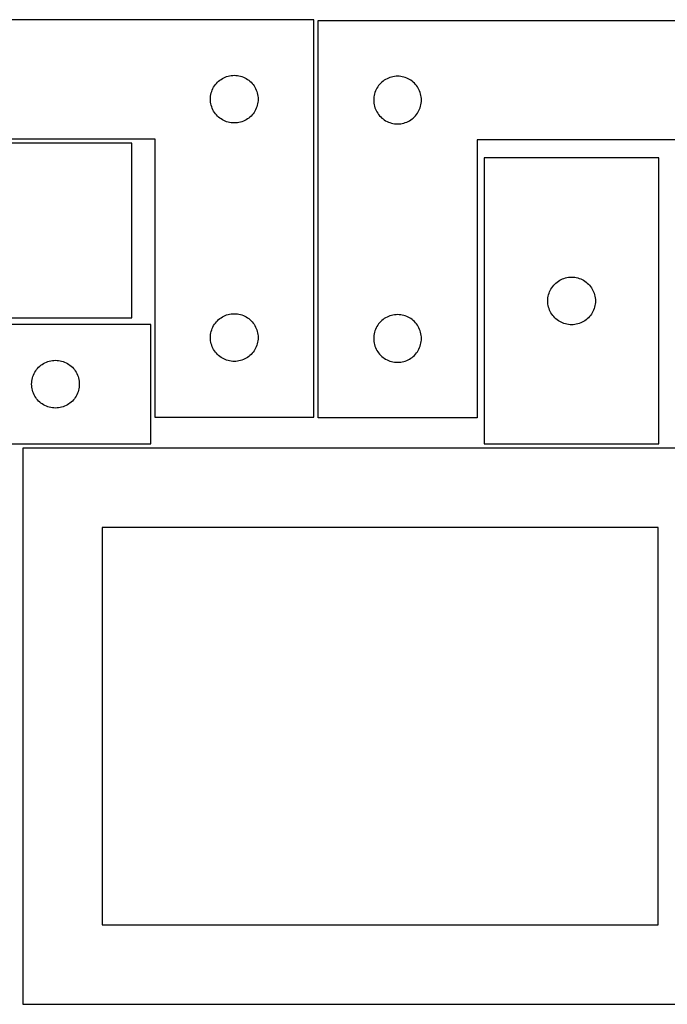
# Model space of a CAD drawing. Header units: millimetres. Extents: x 7 to 1243, y 7 to 2493.
# Tile 14 of 15: x 820 to 1065, y 2122 to 2493. Entities that reach past the tile are written whole.
import ezdxf

# ---------------------------------------------------------------- set-up
doc = ezdxf.new("R2010")
doc.units = ezdxf.units.MM
doc.layers.add('CUT', color=7, linetype='CONTINUOUS', true_color=0x000000)

msp = doc.modelspace()

# ---------------------------------------------------------------- linework, layer by layer
at = {"layer": 'CUT'}
for p, q in [((930.988979, 2493.442174), (750.988979, 2493.442174)), ((930.988979, 2343.442174), (930.988979, 2493.442174)), ((932.642866, 2493.094514), (1112.642866, 2493.094514)), ((932.642866, 2343.094514), (932.642866, 2493.094514)), ((897.544828, 2471.757089), (898.096024, 2471.964545)), ((898.096024, 2471.964545), (898.659608, 2472.135506)), ((898.659608, 2472.135506), (899.233166, 2472.269241)), ((899.233166, 2472.269241), (899.814243, 2472.365177)), ((899.814243, 2472.365177), (900.400351, 2472.422904)), ((900.400351, 2472.422904), (900.988979, 2472.442174)), ((900.988979, 2472.442174), (901.577607, 2472.422904)), ((901.577607, 2472.422904), (902.163715, 2472.365177)), ((902.163715, 2472.365177), (902.744792, 2472.269241)), ((902.744792, 2472.269241), (903.318351, 2472.135506)), ((903.318351, 2472.135506), (903.881934, 2471.964545)), ((903.881934, 2471.964545), (904.43313, 2471.757089)), ((960.887053, 2471.921581), (960.313494, 2471.787846)), ((961.46813, 2472.017518), (960.887053, 2471.921581)), ((962.054238, 2472.075244), (961.46813, 2472.017518)), ((962.642866, 2472.094514), (962.054238, 2472.075244)), ((963.231494, 2472.075244), (962.642866, 2472.094514)), ((963.817602, 2472.017518), (963.231494, 2472.075244)), ((964.398679, 2471.921581), (963.817602, 2472.017518)), ((964.972237, 2471.787846), (964.398679, 2471.921581)), ((893.194751, 2467.942174), (893.505753, 2468.442306)), ((893.505753, 2468.442306), (893.848799, 2468.921026)), ((893.848799, 2468.921026), (894.222421, 2469.376286)), ((894.222421, 2469.376286), (894.625018, 2469.806135)), ((894.625018, 2469.806135), (895.054867, 2470.208732)), ((895.054867, 2470.208732), (895.510126, 2470.582354)), ((895.510126, 2470.582354), (895.988847, 2470.9254)), ((895.988847, 2470.9254), (896.488979, 2471.236402)), ((896.488979, 2471.236402), (897.008381, 2471.514028)), ((897.008381, 2471.514028), (897.544828, 2471.757089)), ((904.43313, 2471.757089), (904.969577, 2471.514028)), ((904.969577, 2471.514028), (905.488979, 2471.236402)), ((905.488979, 2471.236402), (905.989111, 2470.9254)), ((905.989111, 2470.9254), (906.467832, 2470.582354)), ((906.467832, 2470.582354), (906.923091, 2470.208732)), ((906.923091, 2470.208732), (907.35294, 2469.806135)), ((907.35294, 2469.806135), (907.755537, 2469.376286)), ((907.755537, 2469.376286), (908.129159, 2468.921026)), ((908.129159, 2468.921026), (908.472206, 2468.442306)), ((908.472206, 2468.442306), (908.783208, 2467.942174)), ((955.502686, 2468.573367), (955.159639, 2468.094646)), ((955.876308, 2469.028626), (955.502686, 2468.573367)), ((956.278905, 2469.458475), (955.876308, 2469.028626)), ((956.708753, 2469.861072), (956.278905, 2469.458475)), ((957.164013, 2470.234694), (956.708753, 2469.861072)), ((957.642734, 2470.57774), (957.164013, 2470.234694)), ((958.142866, 2470.888742), (957.642734, 2470.57774)), ((958.662268, 2471.166368), (958.142866, 2470.888742)), ((959.198715, 2471.40943), (958.662268, 2471.166368)), ((959.749911, 2471.616885), (959.198715, 2471.40943)), ((960.313494, 2471.787846), (959.749911, 2471.616885)), ((965.535821, 2471.616885), (964.972237, 2471.787846)), ((966.087017, 2471.40943), (965.535821, 2471.616885)), ((966.623464, 2471.166368), (966.087017, 2471.40943)), ((967.142866, 2470.888742), (966.623464, 2471.166368)), ((967.642998, 2470.57774), (967.142866, 2470.888742)), ((968.121719, 2470.234694), (967.642998, 2470.57774)), ((968.576978, 2469.861072), (968.121719, 2470.234694)), ((969.006827, 2469.458475), (968.576978, 2469.861072)), ((969.409424, 2469.028626), (969.006827, 2469.458475)), ((969.783046, 2468.573367), (969.409424, 2469.028626)), ((970.126092, 2468.094646), (969.783046, 2468.573367)), ((892.008249, 2464.030802), (892.065975, 2464.616909)), ((892.065975, 2464.616909), (892.161912, 2465.197986)), ((892.161912, 2465.197986), (892.295647, 2465.771545)), ((892.295647, 2465.771545), (892.466608, 2466.335129)), ((892.466608, 2466.335129), (892.674063, 2466.886324)), ((892.674063, 2466.886324), (892.917124, 2467.422772)), ((892.917124, 2467.422772), (893.194751, 2467.942174)), ((908.783208, 2467.942174), (909.060834, 2467.422772)), ((909.060834, 2467.422772), (909.303895, 2466.886324)), ((909.303895, 2466.886324), (909.51135, 2466.335129)), ((909.51135, 2466.335129), (909.682312, 2465.771545)), ((909.682312, 2465.771545), (909.816047, 2465.197986)), ((909.816047, 2465.197986), (909.911983, 2464.616909)), ((909.911983, 2464.616909), (909.969709, 2464.030802)), ((953.815798, 2464.850327), (953.719862, 2464.26925)), ((953.949533, 2465.423885), (953.815798, 2464.850327)), ((954.120495, 2465.987469), (953.949533, 2465.423885)), ((954.32795, 2466.538665), (954.120495, 2465.987469)), ((954.571011, 2467.075112), (954.32795, 2466.538665)), ((954.848637, 2467.594514), (954.571011, 2467.075112)), ((955.159639, 2468.094646), (954.848637, 2467.594514)), ((970.437094, 2467.594514), (970.126092, 2468.094646)), ((970.71472, 2467.075112), (970.437094, 2467.594514)), ((970.957782, 2466.538665), (970.71472, 2467.075112)), ((971.165237, 2465.987469), (970.957782, 2466.538665)), ((971.336198, 2465.423885), (971.165237, 2465.987469)), ((971.469933, 2464.850327), (971.336198, 2465.423885)), ((971.56587, 2464.26925), (971.469933, 2464.850327)), ((891.988979, 2463.442174), (892.008249, 2464.030802)), ((892.008249, 2462.853545), (891.988979, 2463.442174)), ((892.065975, 2462.267438), (892.008249, 2462.853545)), ((892.161912, 2461.686361), (892.065975, 2462.267438)), ((892.295647, 2461.112802), (892.161912, 2461.686361)), ((892.466608, 2460.549218), (892.295647, 2461.112802)), ((909.682312, 2461.112802), (909.51135, 2460.549218)), ((909.816047, 2461.686361), (909.682312, 2461.112802)), ((909.911983, 2462.267438), (909.816047, 2461.686361)), ((909.969709, 2462.853545), (909.911983, 2462.267438)), ((909.969709, 2464.030802), (909.988979, 2463.442174)), ((909.988979, 2463.442174), (909.969709, 2462.853545)), ((953.662135, 2463.683142), (953.642866, 2463.094514)), ((953.642866, 2463.094514), (953.662135, 2462.505886)), ((953.719862, 2464.26925), (953.662135, 2463.683142)), ((953.662135, 2462.505886), (953.719862, 2461.919778)), ((953.719862, 2461.919778), (953.815798, 2461.338701)), ((953.815798, 2461.338701), (953.949533, 2460.765142)), ((953.949533, 2460.765142), (954.120495, 2460.201559)), ((971.165237, 2460.201559), (971.336198, 2460.765142)), ((971.336198, 2460.765142), (971.469933, 2461.338701)), ((971.469933, 2461.338701), (971.56587, 2461.919778)), ((971.623596, 2463.683142), (971.56587, 2464.26925)), ((971.56587, 2461.919778), (971.623596, 2462.505886)), ((971.642866, 2463.094514), (971.623596, 2463.683142)), ((971.623596, 2462.505886), (971.642866, 2463.094514)), ((892.674063, 2459.998023), (892.466608, 2460.549218)), ((892.917124, 2459.461575), (892.674063, 2459.998023)), ((893.194751, 2458.942174), (892.917124, 2459.461575)), ((893.505753, 2458.442041), (893.194751, 2458.942174)), ((893.848799, 2457.963321), (893.505753, 2458.442041)), ((894.222421, 2457.508061), (893.848799, 2457.963321)), ((894.625018, 2457.078213), (894.222421, 2457.508061)), ((895.054867, 2456.675615), (894.625018, 2457.078213)), ((907.35294, 2457.078213), (906.923091, 2456.675615)), ((907.755537, 2457.508061), (907.35294, 2457.078213)), ((908.129159, 2457.963321), (907.755537, 2457.508061)), ((908.472206, 2458.442041), (908.129159, 2457.963321)), ((908.783208, 2458.942174), (908.472206, 2458.442041)), ((909.060834, 2459.461575), (908.783208, 2458.942174)), ((909.303895, 2459.998023), (909.060834, 2459.461575)), ((909.51135, 2460.549218), (909.303895, 2459.998023)), ((954.120495, 2460.201559), (954.32795, 2459.650363)), ((954.32795, 2459.650363), (954.571011, 2459.113916)), ((954.571011, 2459.113916), (954.848637, 2458.594514)), ((954.848637, 2458.594514), (955.159639, 2458.094382)), ((955.159639, 2458.094382), (955.502686, 2457.615661)), ((955.502686, 2457.615661), (955.876308, 2457.160401)), ((955.876308, 2457.160401), (956.278905, 2456.730553)), ((969.006827, 2456.730553), (969.409424, 2457.160401)), ((969.409424, 2457.160401), (969.783046, 2457.615661)), ((969.783046, 2457.615661), (970.126092, 2458.094382)), ((970.126092, 2458.094382), (970.437094, 2458.594514)), ((970.437094, 2458.594514), (970.71472, 2459.113916)), ((970.71472, 2459.113916), (970.957782, 2459.650363)), ((970.957782, 2459.650363), (971.165237, 2460.201559)), ((895.510126, 2456.301994), (895.054867, 2456.675615)), ((895.988847, 2455.958947), (895.510126, 2456.301994)), ((896.488979, 2455.647945), (895.988847, 2455.958947)), ((897.008381, 2455.370319), (896.488979, 2455.647945)), ((897.544828, 2455.127258), (897.008381, 2455.370319)), ((898.096024, 2454.919802), (897.544828, 2455.127258)), ((898.659608, 2454.748841), (898.096024, 2454.919802)), ((899.233166, 2454.615106), (898.659608, 2454.748841)), ((899.814243, 2454.51917), (899.233166, 2454.615106)), ((900.400351, 2454.461443), (899.814243, 2454.51917)), ((900.988979, 2454.442174), (900.400351, 2454.461443)), ((901.577607, 2454.461443), (900.988979, 2454.442174)), ((902.163715, 2454.51917), (901.577607, 2454.461443)), ((902.744792, 2454.615106), (902.163715, 2454.51917)), ((903.318351, 2454.748841), (902.744792, 2454.615106)), ((903.881934, 2454.919802), (903.318351, 2454.748841)), ((904.43313, 2455.127258), (903.881934, 2454.919802)), ((904.969577, 2455.370319), (904.43313, 2455.127258)), ((905.488979, 2455.647945), (904.969577, 2455.370319)), ((905.989111, 2455.958947), (905.488979, 2455.647945)), ((906.467832, 2456.301994), (905.989111, 2455.958947)), ((906.923091, 2456.675615), (906.467832, 2456.301994)), ((956.278905, 2456.730553), (956.708753, 2456.327956)), ((956.708753, 2456.327956), (957.164013, 2455.954334)), ((957.164013, 2455.954334), (957.642734, 2455.611287)), ((957.642734, 2455.611287), (958.142866, 2455.300285)), ((958.142866, 2455.300285), (958.662268, 2455.022659)), ((958.662268, 2455.022659), (959.198715, 2454.779598)), ((959.198715, 2454.779598), (959.749911, 2454.572143)), ((959.749911, 2454.572143), (960.313494, 2454.401181)), ((960.313494, 2454.401181), (960.887053, 2454.267446)), ((960.887053, 2454.267446), (961.46813, 2454.17151)), ((961.46813, 2454.17151), (962.054238, 2454.113783)), ((962.054238, 2454.113783), (962.642866, 2454.094514)), ((962.642866, 2454.094514), (963.231494, 2454.113783)), ((963.231494, 2454.113783), (963.817602, 2454.17151)), ((963.817602, 2454.17151), (964.398679, 2454.267446)), ((964.398679, 2454.267446), (964.972237, 2454.401181)), ((964.972237, 2454.401181), (965.535821, 2454.572143)), ((965.535821, 2454.572143), (966.087017, 2454.779598)), ((966.087017, 2454.779598), (966.623464, 2455.022659)), ((966.623464, 2455.022659), (967.142866, 2455.300285)), ((967.142866, 2455.300285), (967.642998, 2455.611287)), ((967.642998, 2455.611287), (968.121719, 2455.954334)), ((968.121719, 2455.954334), (968.576978, 2456.327956)), ((968.576978, 2456.327956), (969.006827, 2456.730553)), ((750.988979, 2448.442174), (870.988979, 2448.442174)), ((862.332244, 2446.828645), (754.332244, 2446.828645)), ((862.332244, 2380.828645), (862.332244, 2446.828645)), ((870.988979, 2448.442174), (870.988979, 2343.442174)), ((1112.642866, 2448.094514), (992.642866, 2448.094514)), ((992.642866, 2448.094514), (992.642866, 2343.094514)), ((995.358896, 2441.263945), (995.358896, 2333.263945)), ((1061.358896, 2441.263945), (995.358896, 2441.263945)), ((1061.358896, 2333.263945), (1061.358896, 2441.263945)), ((1021.994935, 2393.627906), (1022.424783, 2394.030504)), ((1022.424783, 2394.030504), (1022.880043, 2394.404125)), ((1022.880043, 2394.404125), (1023.358764, 2394.747172)), ((1023.358764, 2394.747172), (1023.858896, 2395.058174)), ((1023.858896, 2395.058174), (1024.378297, 2395.3358)), ((1024.378297, 2395.3358), (1024.914745, 2395.578861)), ((1024.914745, 2395.578861), (1025.46594, 2395.786316)), ((1025.46594, 2395.786316), (1026.029524, 2395.957278)), ((1026.029524, 2395.957278), (1026.603083, 2396.091013)), ((1026.603083, 2396.091013), (1027.18416, 2396.186949)), ((1027.18416, 2396.186949), (1027.770267, 2396.244676)), ((1027.770267, 2396.244676), (1028.358896, 2396.263945)), ((1028.358896, 2396.263945), (1028.947524, 2396.244676)), ((1028.947524, 2396.244676), (1029.533631, 2396.186949)), ((1029.533631, 2396.186949), (1030.114709, 2396.091013)), ((1030.114709, 2396.091013), (1030.688267, 2395.957278)), ((1030.688267, 2395.957278), (1031.251851, 2395.786316)), ((1031.251851, 2395.786316), (1031.803047, 2395.578861)), ((1031.803047, 2395.578861), (1032.339494, 2395.3358)), ((1032.339494, 2395.3358), (1032.858896, 2395.058174)), ((1032.858896, 2395.058174), (1033.359028, 2394.747172)), ((1033.359028, 2394.747172), (1033.837749, 2394.404125)), ((1033.837749, 2394.404125), (1034.293008, 2394.030504)), ((1034.293008, 2394.030504), (1034.722857, 2393.627906)), ((1019.665563, 2389.593317), (1019.836524, 2390.1569)), ((1019.836524, 2390.1569), (1020.04398, 2390.708096)), ((1020.04398, 2390.708096), (1020.287041, 2391.244543)), ((1020.287041, 2391.244543), (1020.564667, 2391.763945)), ((1020.564667, 2391.763945), (1020.875669, 2392.264077)), ((1020.875669, 2392.264077), (1021.218716, 2392.742798)), ((1021.218716, 2392.742798), (1021.592337, 2393.198058)), ((1021.592337, 2393.198058), (1021.994935, 2393.627906)), ((1034.722857, 2393.627906), (1035.125454, 2393.198058)), ((1035.125454, 2393.198058), (1035.499076, 2392.742798)), ((1035.499076, 2392.742798), (1035.842122, 2392.264077)), ((1035.842122, 2392.264077), (1036.153124, 2391.763945)), ((1036.153124, 2391.763945), (1036.43075, 2391.244543)), ((1036.43075, 2391.244543), (1036.673811, 2390.708096)), ((1036.673811, 2390.708096), (1036.881267, 2390.1569)), ((1036.881267, 2390.1569), (1037.052228, 2389.593317)), ((1019.358896, 2387.263945), (1019.378165, 2387.852573)), ((1019.378165, 2386.675317), (1019.358896, 2387.263945)), ((1019.378165, 2387.852573), (1019.435892, 2388.438681)), ((1019.435892, 2386.08921), (1019.378165, 2386.675317)), ((1019.435892, 2388.438681), (1019.531828, 2389.019758)), ((1019.531828, 2389.019758), (1019.665563, 2389.593317)), ((1037.052228, 2389.593317), (1037.185963, 2389.019758)), ((1037.185963, 2389.019758), (1037.281899, 2388.438681)), ((1037.281899, 2388.438681), (1037.339626, 2387.852573)), ((1037.339626, 2386.675317), (1037.281899, 2386.08921)), ((1037.339626, 2387.852573), (1037.358896, 2387.263945)), ((1037.358896, 2387.263945), (1037.339626, 2386.675317)), ((1019.531828, 2385.508132), (1019.435892, 2386.08921)), ((1019.665563, 2384.934574), (1019.531828, 2385.508132)), ((1019.836524, 2384.37099), (1019.665563, 2384.934574)), ((1020.04398, 2383.819794), (1019.836524, 2384.37099)), ((1020.287041, 2383.283347), (1020.04398, 2383.819794)), ((1020.564667, 2382.763945), (1020.287041, 2383.283347)), ((1020.875669, 2382.263813), (1020.564667, 2382.763945)), ((1036.153124, 2382.763945), (1035.842122, 2382.263813)), ((1036.43075, 2383.283347), (1036.153124, 2382.763945)), ((1036.673811, 2383.819794), (1036.43075, 2383.283347)), ((1036.881267, 2384.37099), (1036.673811, 2383.819794)), ((1037.052228, 2384.934574), (1036.881267, 2384.37099)), ((1037.185963, 2385.508132), (1037.052228, 2384.934574)), ((1037.281899, 2386.08921), (1037.185963, 2385.508132)), ((754.332244, 2380.828645), (862.332244, 2380.828645)), ((893.848799, 2378.921026), (894.222421, 2379.376286)), ((894.222421, 2379.376286), (894.625018, 2379.806135)), ((894.625018, 2379.806135), (895.054867, 2380.208732)), ((895.054867, 2380.208732), (895.510126, 2380.582354)), ((895.510126, 2380.582354), (895.988847, 2380.9254)), ((895.988847, 2380.9254), (896.488979, 2381.236402)), ((896.488979, 2381.236402), (897.008381, 2381.514028)), ((897.008381, 2381.514028), (897.544828, 2381.757089)), ((897.544828, 2381.757089), (898.096024, 2381.964545)), ((898.096024, 2381.964545), (898.659608, 2382.135506)), ((898.659608, 2382.135506), (899.233166, 2382.269241)), ((899.233166, 2382.269241), (899.814243, 2382.365177)), ((899.814243, 2382.365177), (900.400351, 2382.422904)), ((900.400351, 2382.422904), (900.988979, 2382.442174)), ((900.988979, 2382.442174), (901.577607, 2382.422904)), ((901.577607, 2382.422904), (902.163715, 2382.365177)), ((902.163715, 2382.365177), (902.744792, 2382.269241)), ((902.744792, 2382.269241), (903.318351, 2382.135506)), ((903.318351, 2382.135506), (903.881934, 2381.964545)), ((903.881934, 2381.964545), (904.43313, 2381.757089)), ((904.43313, 2381.757089), (904.969577, 2381.514028)), ((904.969577, 2381.514028), (905.488979, 2381.236402)), ((905.488979, 2381.236402), (905.989111, 2380.9254)), ((905.989111, 2380.9254), (906.467832, 2380.582354)), ((906.467832, 2380.582354), (906.923091, 2380.208732)), ((906.923091, 2380.208732), (907.35294, 2379.806135)), ((907.35294, 2379.806135), (907.755537, 2379.376286)), ((907.755537, 2379.376286), (908.129159, 2378.921026)), ((955.876308, 2379.028626), (955.502686, 2378.573367)), ((956.278905, 2379.458475), (955.876308, 2379.028626)), ((956.708753, 2379.861072), (956.278905, 2379.458475)), ((957.164013, 2380.234694), (956.708753, 2379.861072)), ((957.642734, 2380.57774), (957.164013, 2380.234694)), ((958.142866, 2380.888742), (957.642734, 2380.57774)), ((958.662268, 2381.166368), (958.142866, 2380.888742)), ((959.198715, 2381.40943), (958.662268, 2381.166368)), ((959.749911, 2381.616885), (959.198715, 2381.40943)), ((960.313494, 2381.787846), (959.749911, 2381.616885)), ((960.887053, 2381.921581), (960.313494, 2381.787846)), ((961.46813, 2382.017518), (960.887053, 2381.921581)), ((962.054238, 2382.075244), (961.46813, 2382.017518)), ((962.642866, 2382.094514), (962.054238, 2382.075244)), ((963.231494, 2382.075244), (962.642866, 2382.094514)), ((963.817602, 2382.017518), (963.231494, 2382.075244)), ((964.398679, 2381.921581), (963.817602, 2382.017518)), ((964.972237, 2381.787846), (964.398679, 2381.921581)), ((965.535821, 2381.616885), (964.972237, 2381.787846)), ((966.087017, 2381.40943), (965.535821, 2381.616885)), ((966.623464, 2381.166368), (966.087017, 2381.40943)), ((967.142866, 2380.888742), (966.623464, 2381.166368)), ((967.642998, 2380.57774), (967.142866, 2380.888742)), ((968.121719, 2380.234694), (967.642998, 2380.57774)), ((968.576978, 2379.861072), (968.121719, 2380.234694)), ((969.006827, 2379.458475), (968.576978, 2379.861072)), ((969.409424, 2379.028626), (969.006827, 2379.458475)), ((969.783046, 2378.573367), (969.409424, 2379.028626)), ((1021.218716, 2381.785092), (1020.875669, 2382.263813)), ((1021.592337, 2381.329833), (1021.218716, 2381.785092)), ((1021.994935, 2380.899984), (1021.592337, 2381.329833)), ((1022.424783, 2380.497387), (1021.994935, 2380.899984)), ((1022.880043, 2380.123765), (1022.424783, 2380.497387)), ((1023.358764, 2379.780719), (1022.880043, 2380.123765)), ((1023.858896, 2379.469717), (1023.358764, 2379.780719)), ((1024.378297, 2379.192091), (1023.858896, 2379.469717)), ((1024.914745, 2378.949029), (1024.378297, 2379.192091)), ((1032.339494, 2379.192091), (1031.803047, 2378.949029)), ((1032.858896, 2379.469717), (1032.339494, 2379.192091)), ((1033.359028, 2379.780719), (1032.858896, 2379.469717)), ((1033.837749, 2380.123765), (1033.359028, 2379.780719)), ((1034.293008, 2380.497387), (1033.837749, 2380.123765)), ((1034.722857, 2380.899984), (1034.293008, 2380.497387)), ((1035.125454, 2381.329833), (1034.722857, 2380.899984)), ((1035.499076, 2381.785092), (1035.125454, 2381.329833)), ((1035.842122, 2382.263813), (1035.499076, 2381.785092)), ((869.476592, 2378.347932), (749.476592, 2378.347932)), ((869.476592, 2333.347932), (869.476592, 2378.347932)), ((892.161912, 2375.197986), (892.295647, 2375.771545)), ((892.295647, 2375.771545), (892.466608, 2376.335129)), ((892.466608, 2376.335129), (892.674063, 2376.886324)), ((892.674063, 2376.886324), (892.917124, 2377.422772)), ((892.917124, 2377.422772), (893.194751, 2377.942174)), ((893.194751, 2377.942174), (893.505753, 2378.442306)), ((893.505753, 2378.442306), (893.848799, 2378.921026)), ((908.129159, 2378.921026), (908.472206, 2378.442306)), ((908.472206, 2378.442306), (908.783208, 2377.942174)), ((908.783208, 2377.942174), (909.060834, 2377.422772)), ((909.060834, 2377.422772), (909.303895, 2376.886324)), ((909.303895, 2376.886324), (909.51135, 2376.335129)), ((909.51135, 2376.335129), (909.682312, 2375.771545)), ((909.682312, 2375.771545), (909.816047, 2375.197986)), ((953.949533, 2375.423885), (953.815798, 2374.850327)), ((954.120495, 2375.987469), (953.949533, 2375.423885)), ((954.32795, 2376.538665), (954.120495, 2375.987469)), ((954.571011, 2377.075112), (954.32795, 2376.538665)), ((954.848637, 2377.594514), (954.571011, 2377.075112)), ((955.159639, 2378.094646), (954.848637, 2377.594514)), ((955.502686, 2378.573367), (955.159639, 2378.094646)), ((970.126092, 2378.094646), (969.783046, 2378.573367)), ((970.437094, 2377.594514), (970.126092, 2378.094646)), ((970.71472, 2377.075112), (970.437094, 2377.594514)), ((970.957782, 2376.538665), (970.71472, 2377.075112)), ((971.165237, 2375.987469), (970.957782, 2376.538665)), ((971.336198, 2375.423885), (971.165237, 2375.987469)), ((971.469933, 2374.850327), (971.336198, 2375.423885)), ((1025.46594, 2378.741574), (1024.914745, 2378.949029)), ((1026.029524, 2378.570613), (1025.46594, 2378.741574)), ((1026.603083, 2378.436878), (1026.029524, 2378.570613)), ((1027.18416, 2378.340941), (1026.603083, 2378.436878)), ((1027.770267, 2378.283215), (1027.18416, 2378.340941)), ((1028.358896, 2378.263945), (1027.770267, 2378.283215)), ((1028.947524, 2378.283215), (1028.358896, 2378.263945)), ((1029.533631, 2378.340941), (1028.947524, 2378.283215)), ((1030.114709, 2378.436878), (1029.533631, 2378.340941)), ((1030.688267, 2378.570613), (1030.114709, 2378.436878)), ((1031.251851, 2378.741574), (1030.688267, 2378.570613)), ((1031.803047, 2378.949029), (1031.251851, 2378.741574)), ((891.988979, 2373.442174), (892.008249, 2374.030802)), ((892.008249, 2372.853545), (891.988979, 2373.442174)), ((892.008249, 2374.030802), (892.065975, 2374.616909)), ((892.065975, 2372.267438), (892.008249, 2372.853545)), ((892.065975, 2374.616909), (892.161912, 2375.197986)), ((892.161912, 2371.686361), (892.065975, 2372.267438)), ((892.295647, 2371.112802), (892.161912, 2371.686361)), ((909.816047, 2371.686361), (909.682312, 2371.112802)), ((909.816047, 2375.197986), (909.911983, 2374.616909)), ((909.911983, 2372.267438), (909.816047, 2371.686361)), ((909.911983, 2374.616909), (909.969709, 2374.030802)), ((909.969709, 2372.853545), (909.911983, 2372.267438)), ((909.969709, 2374.030802), (909.988979, 2373.442174)), ((909.988979, 2373.442174), (909.969709, 2372.853545)), ((953.662135, 2373.683142), (953.642866, 2373.094514)), ((953.642866, 2373.094514), (953.662135, 2372.505886)), ((953.719862, 2374.26925), (953.662135, 2373.683142)), ((953.662135, 2372.505886), (953.719862, 2371.919778)), ((953.815798, 2374.850327), (953.719862, 2374.26925)), ((953.719862, 2371.919778), (953.815798, 2371.338701)), ((971.56587, 2374.26925), (971.469933, 2374.850327)), ((971.469933, 2371.338701), (971.56587, 2371.919778)), ((971.623596, 2373.683142), (971.56587, 2374.26925)), ((971.56587, 2371.919778), (971.623596, 2372.505886)), ((971.642866, 2373.094514), (971.623596, 2373.683142)), ((971.623596, 2372.505886), (971.642866, 2373.094514)), ((892.466608, 2370.549218), (892.295647, 2371.112802)), ((892.674063, 2369.998023), (892.466608, 2370.549218)), ((892.917124, 2369.461575), (892.674063, 2369.998023)), ((893.194751, 2368.942174), (892.917124, 2369.461575)), ((893.505753, 2368.442041), (893.194751, 2368.942174)), ((893.848799, 2367.963321), (893.505753, 2368.442041)), ((894.222421, 2367.508061), (893.848799, 2367.963321)), ((908.129159, 2367.963321), (907.755537, 2367.508061)), ((908.472206, 2368.442041), (908.129159, 2367.963321)), ((908.783208, 2368.942174), (908.472206, 2368.442041)), ((909.060834, 2369.461575), (908.783208, 2368.942174)), ((909.303895, 2369.998023), (909.060834, 2369.461575)), ((909.51135, 2370.549218), (909.303895, 2369.998023)), ((909.682312, 2371.112802), (909.51135, 2370.549218)), ((953.815798, 2371.338701), (953.949533, 2370.765142)), ((953.949533, 2370.765142), (954.120495, 2370.201559)), ((954.120495, 2370.201559), (954.32795, 2369.650363)), ((954.32795, 2369.650363), (954.571011, 2369.113916)), ((954.571011, 2369.113916), (954.848637, 2368.594514)), ((954.848637, 2368.594514), (955.159639, 2368.094382)), ((955.159639, 2368.094382), (955.502686, 2367.615661)), ((969.783046, 2367.615661), (970.126092, 2368.094382)), ((970.126092, 2368.094382), (970.437094, 2368.594514)), ((970.437094, 2368.594514), (970.71472, 2369.113916)), ((970.71472, 2369.113916), (970.957782, 2369.650363)), ((970.957782, 2369.650363), (971.165237, 2370.201559)), ((971.165237, 2370.201559), (971.336198, 2370.765142)), ((971.336198, 2370.765142), (971.469933, 2371.338701)), ((829.495994, 2363.919786), (830.032441, 2364.162848)), ((830.032441, 2364.162848), (830.583637, 2364.370303)), ((830.583637, 2364.370303), (831.147221, 2364.541264)), ((831.147221, 2364.541264), (831.720779, 2364.674999)), ((831.720779, 2364.674999), (832.301856, 2364.770936)), ((832.301856, 2364.770936), (832.887964, 2364.828662)), ((832.887964, 2364.828662), (833.476592, 2364.847932)), ((833.476592, 2364.847932), (834.06522, 2364.828662)), ((834.06522, 2364.828662), (834.651328, 2364.770936)), ((834.651328, 2364.770936), (835.232405, 2364.674999)), ((835.232405, 2364.674999), (835.805963, 2364.541264)), ((835.805963, 2364.541264), (836.369547, 2364.370303)), ((836.369547, 2364.370303), (836.920743, 2364.162848)), ((836.920743, 2364.162848), (837.45719, 2363.919786)), ((894.625018, 2367.078213), (894.222421, 2367.508061)), ((895.054867, 2366.675615), (894.625018, 2367.078213)), ((895.510126, 2366.301994), (895.054867, 2366.675615)), ((895.988847, 2365.958947), (895.510126, 2366.301994)), ((896.488979, 2365.647945), (895.988847, 2365.958947)), ((897.008381, 2365.370319), (896.488979, 2365.647945)), ((897.544828, 2365.127258), (897.008381, 2365.370319)), ((898.096024, 2364.919802), (897.544828, 2365.127258)), ((898.659608, 2364.748841), (898.096024, 2364.919802)), ((899.233166, 2364.615106), (898.659608, 2364.748841)), ((899.814243, 2364.51917), (899.233166, 2364.615106)), ((900.400351, 2364.461443), (899.814243, 2364.51917)), ((900.988979, 2364.442174), (900.400351, 2364.461443)), ((901.577607, 2364.461443), (900.988979, 2364.442174)), ((902.163715, 2364.51917), (901.577607, 2364.461443)), ((902.744792, 2364.615106), (902.163715, 2364.51917)), ((903.318351, 2364.748841), (902.744792, 2364.615106)), ((903.881934, 2364.919802), (903.318351, 2364.748841)), ((904.43313, 2365.127258), (903.881934, 2364.919802)), ((904.969577, 2365.370319), (904.43313, 2365.127258)), ((905.488979, 2365.647945), (904.969577, 2365.370319)), ((905.989111, 2365.958947), (905.488979, 2365.647945)), ((906.467832, 2366.301994), (905.989111, 2365.958947)), ((906.923091, 2366.675615), (906.467832, 2366.301994)), ((907.35294, 2367.078213), (906.923091, 2366.675615)), ((907.755537, 2367.508061), (907.35294, 2367.078213)), ((955.502686, 2367.615661), (955.876308, 2367.160401)), ((955.876308, 2367.160401), (956.278905, 2366.730553)), ((956.278905, 2366.730553), (956.708753, 2366.327956)), ((956.708753, 2366.327956), (957.164013, 2365.954334)), ((957.164013, 2365.954334), (957.642734, 2365.611287)), ((957.642734, 2365.611287), (958.142866, 2365.300285)), ((958.142866, 2365.300285), (958.662268, 2365.022659)), ((958.662268, 2365.022659), (959.198715, 2364.779598)), ((959.198715, 2364.779598), (959.749911, 2364.572143)), ((959.749911, 2364.572143), (960.313494, 2364.401181)), ((960.313494, 2364.401181), (960.887053, 2364.267446)), ((960.887053, 2364.267446), (961.46813, 2364.17151)), ((961.46813, 2364.17151), (962.054238, 2364.113783)), ((962.054238, 2364.113783), (962.642866, 2364.094514)), ((962.642866, 2364.094514), (963.231494, 2364.113783)), ((963.231494, 2364.113783), (963.817602, 2364.17151)), ((963.817602, 2364.17151), (964.398679, 2364.267446)), ((964.398679, 2364.267446), (964.972237, 2364.401181)), ((964.972237, 2364.401181), (965.535821, 2364.572143)), ((965.535821, 2364.572143), (966.087017, 2364.779598)), ((966.087017, 2364.779598), (966.623464, 2365.022659)), ((966.623464, 2365.022659), (967.142866, 2365.300285)), ((967.142866, 2365.300285), (967.642998, 2365.611287)), ((967.642998, 2365.611287), (968.121719, 2365.954334)), ((968.121719, 2365.954334), (968.576978, 2366.327956)), ((968.576978, 2366.327956), (969.006827, 2366.730553)), ((969.006827, 2366.730553), (969.409424, 2367.160401)), ((969.409424, 2367.160401), (969.783046, 2367.615661)), ((825.682363, 2360.347932), (825.993366, 2360.848064)), ((825.993366, 2360.848064), (826.336412, 2361.326785)), ((826.336412, 2361.326785), (826.710034, 2361.782044)), ((826.710034, 2361.782044), (827.112631, 2362.211893)), ((827.112631, 2362.211893), (827.54248, 2362.61449)), ((827.54248, 2362.61449), (827.997739, 2362.988112)), ((827.997739, 2362.988112), (828.47646, 2363.331158)), ((828.47646, 2363.331158), (828.976592, 2363.64216)), ((828.976592, 2363.64216), (829.495994, 2363.919786)), ((837.45719, 2363.919786), (837.976592, 2363.64216)), ((837.976592, 2363.64216), (838.476724, 2363.331158)), ((838.476724, 2363.331158), (838.955445, 2362.988112)), ((838.955445, 2362.988112), (839.410704, 2362.61449)), ((839.410704, 2362.61449), (839.840553, 2362.211893)), ((839.840553, 2362.211893), (840.24315, 2361.782044)), ((840.24315, 2361.782044), (840.616772, 2361.326785)), ((840.616772, 2361.326785), (840.959819, 2360.848064)), ((840.959819, 2360.848064), (841.270821, 2360.347932)), ((824.495862, 2356.43656), (824.553588, 2357.022667)), ((824.553588, 2357.022667), (824.649525, 2357.603745)), ((824.649525, 2357.603745), (824.78326, 2358.177303)), ((824.78326, 2358.177303), (824.954221, 2358.740887)), ((824.954221, 2358.740887), (825.161676, 2359.292083)), ((825.161676, 2359.292083), (825.404737, 2359.82853)), ((825.404737, 2359.82853), (825.682363, 2360.347932)), ((841.270821, 2360.347932), (841.548447, 2359.82853)), ((841.548447, 2359.82853), (841.791508, 2359.292083)), ((841.791508, 2359.292083), (841.998963, 2358.740887)), ((841.998963, 2358.740887), (842.169925, 2358.177303)), ((842.169925, 2358.177303), (842.30366, 2357.603745)), ((842.30366, 2357.603745), (842.399596, 2357.022667)), ((842.399596, 2357.022667), (842.457322, 2356.43656)), ((824.476592, 2355.847932), (824.495862, 2356.43656)), ((824.495862, 2355.259304), (824.476592, 2355.847932)), ((824.553588, 2354.673196), (824.495862, 2355.259304)), ((824.649525, 2354.092119), (824.553588, 2354.673196)), ((824.78326, 2353.51856), (824.649525, 2354.092119)), ((824.954221, 2352.954977), (824.78326, 2353.51856)), ((825.161676, 2352.403781), (824.954221, 2352.954977)), ((841.998963, 2352.954977), (841.791508, 2352.403781)), ((842.169925, 2353.51856), (841.998963, 2352.954977)), ((842.30366, 2354.092119), (842.169925, 2353.51856)), ((842.399596, 2354.673196), (842.30366, 2354.092119)), ((842.457322, 2355.259304), (842.399596, 2354.673196)), ((842.457322, 2356.43656), (842.476592, 2355.847932)), ((842.476592, 2355.847932), (842.457322, 2355.259304)), ((825.404737, 2351.867334), (825.161676, 2352.403781)), ((825.682363, 2351.347932), (825.404737, 2351.867334)), ((825.993366, 2350.8478), (825.682363, 2351.347932)), ((826.336412, 2350.369079), (825.993366, 2350.8478)), ((826.710034, 2349.913819), (826.336412, 2350.369079)), ((827.112631, 2349.483971), (826.710034, 2349.913819)), ((827.54248, 2349.081373), (827.112631, 2349.483971)), ((839.840553, 2349.483971), (839.410704, 2349.081373)), ((840.24315, 2349.913819), (839.840553, 2349.483971)), ((840.616772, 2350.369079), (840.24315, 2349.913819)), ((840.959819, 2350.8478), (840.616772, 2350.369079)), ((841.270821, 2351.347932), (840.959819, 2350.8478)), ((841.548447, 2351.867334), (841.270821, 2351.347932)), ((841.791508, 2352.403781), (841.548447, 2351.867334)), ((827.997739, 2348.707752), (827.54248, 2349.081373)), ((828.47646, 2348.364705), (827.997739, 2348.707752)), ((828.976592, 2348.053703), (828.47646, 2348.364705)), ((829.495994, 2347.776077), (828.976592, 2348.053703)), ((830.032441, 2347.533016), (829.495994, 2347.776077)), ((830.583637, 2347.325561), (830.032441, 2347.533016)), ((831.147221, 2347.154599), (830.583637, 2347.325561)), ((831.720779, 2347.020864), (831.147221, 2347.154599)), ((832.301856, 2346.924928), (831.720779, 2347.020864)), ((832.887964, 2346.867201), (832.301856, 2346.924928)), ((833.476592, 2346.847932), (832.887964, 2346.867201)), ((834.06522, 2346.867201), (833.476592, 2346.847932)), ((834.651328, 2346.924928), (834.06522, 2346.867201)), ((835.232405, 2347.020864), (834.651328, 2346.924928)), ((835.805963, 2347.154599), (835.232405, 2347.020864)), ((836.369547, 2347.325561), (835.805963, 2347.154599)), ((836.920743, 2347.533016), (836.369547, 2347.325561)), ((837.45719, 2347.776077), (836.920743, 2347.533016)), ((837.976592, 2348.053703), (837.45719, 2347.776077)), ((838.476724, 2348.364705), (837.976592, 2348.053703)), ((838.955445, 2348.707752), (838.476724, 2348.364705)), ((839.410704, 2349.081373), (838.955445, 2348.707752)), ((870.988979, 2343.442174), (930.988979, 2343.442174)), ((992.642866, 2343.094514), (932.642866, 2343.094514)), ((689.476592, 2333.347932), (869.476592, 2333.347932)), ((1091.08374, 2331.730499), (821.08374, 2331.730499)), ((821.08374, 2331.730499), (821.08374, 2121.730499)), ((995.358896, 2333.263945), (1061.358896, 2333.263945)), ((1061.08374, 2301.730499), (851.08374, 2301.730499)), ((851.08374, 2301.730499), (851.08374, 2151.730499)), ((1061.08374, 2151.730499), (1061.08374, 2301.730499)), ((851.08374, 2151.730499), (1061.08374, 2151.730499)), ((821.08374, 2121.730499), (1091.08374, 2121.730499))]:
    msp.add_line(p, q, dxfattribs=at)

doc.saveas('drawing.dxf')
